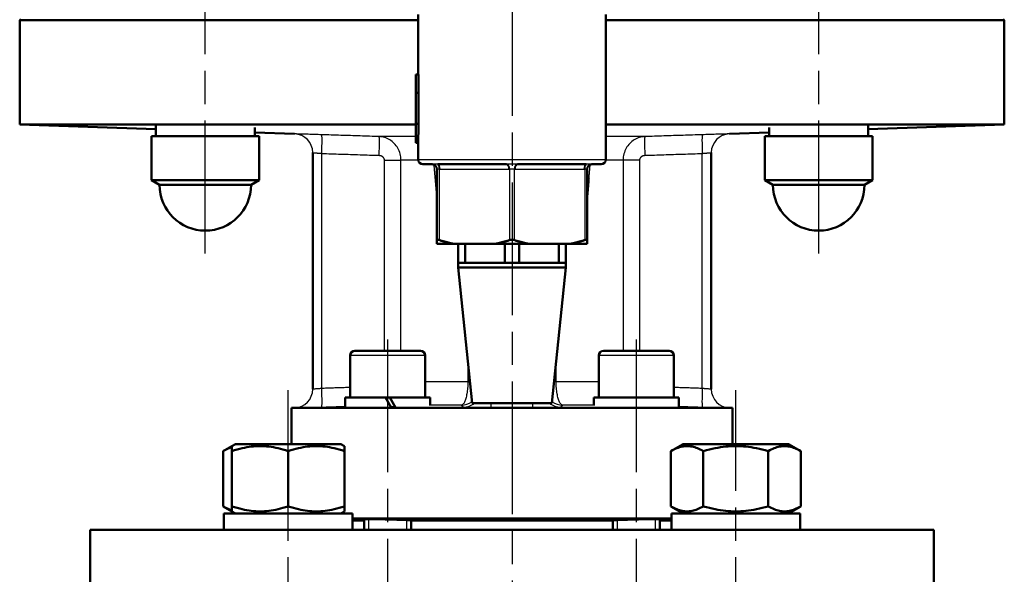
# Model space of a CAD drawing. Header units: millimetres. Extents: x 99 to 904, y 199 to 1209.
# Tile 13 of 15: x 687 to 897, y 784 to 902. Entities that reach past the tile are written whole.
import ezdxf

# ---------------------------------------------------------------- set-up
doc = ezdxf.new("R2010")
doc.units = ezdxf.units.MM
doc.header["$LTSCALE"] = 5
doc.linetypes.add('CHAIN', pattern=[0.3543, 0.2362, -0.0295, 0.0591, -0.0295])
for name, color, linetype, lineweight in [('Gewinde(DIN)', 3, 'Continuous', 25), ('Mittellinie(DIN)', 4, 'CHAIN', 25), ('Mittelpunktmarkierung(DIN)', 4, 'CHAIN', 25), ('Sichtbare Kanten(DIN)', 7, 'Continuous', 50), ('Sichtbare tangentiale Kanten(DIN)', 3, 'Continuous', 25)]:
    doc.layers.add(name, color=color, linetype=linetype, lineweight=lineweight)

msp = doc.modelspace()

# ---------------------------------------------------------------- linework, layer by layer
at = {"layer": 'Gewinde(DIN)'}
for p, q in [((760.95, 795.43), (760.95, 793.16)), ((769.15, 793.16), (769.15, 795.24)), ((813.98, 795.24), (813.98, 793.16)), ((822.19, 793.16), (822.19, 795.43))]:
    msp.add_line(p, q, dxfattribs=at)
at = {"layer": 'Mittellinie(DIN)', "linetype": 'CHAIN', "ltscale": 23.990969}
for p, q in [((726.16, 852.16), (726.16, 1050.16)), ((856.98, 852.16), (856.98, 1050.16)), ((765.05, 833.76), (765.05, 769.78)), ((818.08, 833.76), (818.08, 769.78)), ((743.84, 673.96), (743.84, 822.96)), ((839.3, 673.96), (839.3, 822.96))]:
    msp.add_line(p, q, dxfattribs=at)
at = {"layer": 'Mittelpunktmarkierung(DIN)', "linetype": 'CHAIN', "ltscale": 23.990969}
msp.add_line((791.57, 1207.31), (791.57, 504.66), dxfattribs=at)
at = {"layer": 'Sichtbare Kanten(DIN)'}
for p, q in [((771.57, 890.33), (771.57, 903.16)), ((811.57, 872.16), (811.57, 903.16)), ((686.82, 902.16), (686.57, 901.91)), ((686.57, 879.68), (686.57, 901.91)), ((771.57, 901.91), (686.57, 901.91)), ((896.57, 901.91), (811.57, 901.91)), ((896.32, 902.16), (896.57, 901.91)), ((896.57, 879.68), (896.57, 901.91)), ((771.07, 890.33), (771.65, 890.33)), ((771.07, 886.41), (771.07, 890.33)), ((771.65, 890.33), (771.65, 886.41)), ((771.07, 879.79), (771.07, 886.41)), ((771.07, 886.41), (771.65, 886.41)), ((771.6, 886.41), (771.6, 879.79)), ((771.07, 879.68), (686.57, 879.68)), ((715.61, 878.67), (686.57, 879.68)), ((715.61, 877.16), (715.61, 879.52)), ((736.71, 877.16), (736.71, 879)), ((745.21, 877.64), (736.71, 877.93)), ((771.07, 879.79), (771.65, 879.79)), ((771.07, 875.72), (771.07, 879.79)), ((896.57, 879.68), (811.57, 879.68)), ((837.93, 877.64), (846.43, 877.93)), ((846.43, 878.69), (846.43, 879)), ((867.53, 878.67), (896.57, 879.68)), ((867.53, 877.16), (867.53, 879.52)), ((714.66, 877.16), (737.66, 877.16)), ((714.66, 867.77), (714.66, 877.16)), ((737.66, 867.77), (737.66, 877.16)), ((771.07, 875.72), (771.57, 875.72)), ((771.57, 872.16), (771.57, 875.72)), ((845.48, 877.16), (868.48, 877.16)), ((845.48, 867.77), (845.48, 877.16)), ((868.48, 867.77), (868.48, 877.16)), ((749.07, 823.17), (749.07, 873.65)), ((834.07, 823.17), (834.07, 873.65)), ((774.57, 871.16), (772.57, 871.16)), ((775.57, 870.16), (775.57, 854.99)), ((790.42, 871.16), (775.72, 871.16)), ((807.42, 871.16), (792.72, 871.16)), ((807.57, 854.99), (807.57, 870.16)), ((810.57, 871.16), (808.57, 871.16)), ((714.66, 867.77), (737.66, 867.77)), ((716.41, 866.76), (714.66, 867.77)), ((735.91, 866.76), (737.66, 867.77)), ((845.48, 867.77), (868.48, 867.77)), ((847.23, 866.76), (845.48, 867.77)), ((866.73, 866.76), (868.48, 867.77)), ((735.91, 866.76), (716.41, 866.76)), ((866.73, 866.76), (847.23, 866.76)), ((775.57, 863.28), (775.55, 863.24)), ((807.59, 863.24), (807.57, 863.28)), ((775.57, 854.16), (775.57, 854.99)), ((807.57, 854.99), (807.57, 854.16)), ((775.57, 854.16), (779.3, 854.16)), ((787.84, 854.16), (779.3, 854.16)), ((780.07, 850.16), (780.07, 854.16)), ((781.58, 854.16), (781.58, 850.16)), ((787.84, 854.16), (795.3, 854.16)), ((790.06, 850.16), (790.06, 854.16)), ((793.08, 854.16), (793.08, 850.16)), ((803.84, 854.16), (795.3, 854.16)), ((801.56, 850.16), (801.56, 854.16)), ((803.07, 854.16), (803.07, 850.16)), ((803.84, 854.16), (807.57, 854.16)), ((780.07, 850.16), (781.58, 850.16)), ((780.07, 849.16), (780.07, 850.16)), ((803.07, 849.16), (780.07, 849.16)), ((783.07, 820.16), (780.07, 849.16)), ((781.58, 850.16), (785.82, 850.16)), ((785.82, 850.16), (790.06, 850.16)), ((790.06, 850.16), (793.08, 850.16)), ((793.08, 850.16), (797.32, 850.16)), ((797.32, 850.16), (801.56, 850.16)), ((800.07, 820.16), (803.07, 849.16)), ((801.56, 850.16), (803.07, 850.16)), ((803.07, 849.16), (803.07, 850.16)), ((757.05, 830.36), (757.05, 821.36)), ((758.05, 831.36), (772.05, 831.36)), ((773.05, 830.36), (773.05, 821.36)), ((810.08, 830.36), (810.08, 821.36)), ((811.08, 831.36), (825.08, 831.36)), ((826.08, 830.36), (826.08, 821.36)), ((764.61, 821.36), (756, 821.36)), ((756, 821.36), (756, 819.25)), ((764.61, 821.36), (765.82, 819.27)), ((764.61, 821.36), (765.49, 821.36)), ((766.69, 819.29), (765.49, 821.36)), ((774.1, 821.36), (765.49, 821.36)), ((774.1, 821.36), (774.1, 819.69)), ((827.12, 821.36), (809.03, 821.36)), ((809.03, 821.36), (809.03, 819.69)), ((745.21, 819.18), (744.57, 819.16)), ((838.57, 819.16), (744.57, 819.16)), ((744.57, 811.46), (744.57, 819.16)), ((800.07, 820.16), (783.07, 820.16)), ((827.13, 820.6), (827.13, 819.25)), ((837.93, 819.18), (838.57, 819.16)), ((838.57, 811.46), (838.57, 819.16)), ((731.84, 811.02), (729.98, 809.95)), ((732.59, 811.46), (731.84, 811.02)), ((731.84, 809.95), (731.84, 811.02)), ((755.09, 811.46), (732.59, 811.46)), ((755.09, 811.46), (755.84, 811.02)), ((755.84, 811.02), (755.84, 809.95)), ((828.05, 811.46), (825.44, 809.95)), ((850.55, 811.46), (828.05, 811.46)), ((850.55, 811.46), (853.15, 809.95)), ((729.98, 798.16), (729.98, 809.95)), ((731.84, 798.16), (731.84, 809.95)), ((743.84, 798.16), (743.84, 809.95)), ((755.84, 798.16), (755.84, 809.95)), ((825.44, 798.16), (825.44, 809.95)), ((832.37, 798.16), (832.37, 809.95)), ((846.23, 798.16), (846.23, 809.95)), ((853.15, 798.16), (853.15, 809.95)), ((731.84, 797.09), (729.98, 798.16)), ((731.84, 797.09), (731.84, 798.16)), ((755.84, 798.16), (755.84, 797.09)), ((828.05, 796.66), (825.44, 798.16)), ((850.55, 796.66), (853.15, 798.16)), ((730.14, 796.66), (757.54, 796.66)), ((730.14, 793.16), (730.14, 796.66)), ((732.59, 796.66), (731.84, 797.09)), ((755.09, 796.66), (755.84, 797.09)), ((757.54, 793.16), (757.54, 796.66)), ((825.6, 796.66), (853, 796.66)), ((825.6, 794.37), (825.6, 796.66)), ((853, 793.16), (853, 796.66)), ((825.6, 795.55), (757.54, 795.55)), ((760.05, 795.16), (757.54, 795.16)), ((760.05, 795.42), (760.05, 793.16)), ((770.05, 795.19), (770.05, 793.16)), ((770.54, 795.16), (770.05, 795.16)), ((812.6, 795.16), (770.54, 795.16)), ((813.08, 795.16), (812.6, 795.16)), ((813.08, 795.19), (813.08, 793.16)), ((823.08, 795.42), (823.08, 793.16)), ((825.6, 795.16), (823.08, 795.16)), ((701.57, 793.16), (881.57, 793.16)), ((701.57, 774.16), (701.57, 793.16)), ((881.57, 774.16), (881.57, 793.16))]:
    msp.add_line(p, q, dxfattribs=at)
at = {"layer": 'Sichtbare Kanten(DIN)', "flags": 128}
for points in [[(775.57, 854.99), (775.57, 855.01), (775.57, 855.02), (775.58, 855.03), (775.58, 855.03), (775.59, 855.04), (775.6, 855.05), (775.62, 855.05), (775.63, 855.06), (775.65, 855.06), (775.66, 855.07), (775.68, 855.07), (775.7, 855.07), (775.72, 855.07), (775.75, 855.07), (775.77, 855.06), (775.8, 855.06), (775.83, 855.05), (775.86, 855.05), (775.89, 855.04), (775.93, 855.03), (775.96, 855.03), (775.99, 855.02), (776.03, 855.01), (776.07, 854.99)], [(776.07, 854.99), (776.21, 854.95), (776.35, 854.91), (776.49, 854.86), (776.63, 854.82), (776.76, 854.78), (776.9, 854.74), (777.04, 854.7), (777.17, 854.66), (777.31, 854.63), (777.45, 854.59), (777.58, 854.55), (777.72, 854.52), (777.85, 854.48), (777.98, 854.45), (778.12, 854.42), (778.25, 854.39), (778.38, 854.35), (778.51, 854.32), (778.64, 854.29), (778.77, 854.27), (778.91, 854.24), (779.04, 854.21), (779.17, 854.18), (779.3, 854.16)], [(787.84, 854.16), (787.97, 854.18), (788.1, 854.21), (788.23, 854.24), (788.36, 854.27), (788.49, 854.29), (788.62, 854.32), (788.76, 854.35), (788.89, 854.39), (789.02, 854.42), (789.15, 854.45), (789.29, 854.48), (789.42, 854.52), (789.56, 854.55), (789.69, 854.59), (789.83, 854.63), (789.96, 854.66), (790.1, 854.7), (790.23, 854.74), (790.37, 854.78), (790.51, 854.82), (790.65, 854.86), (790.79, 854.91), (790.93, 854.95), (791.07, 854.99)], [(791.07, 854.99), (791.11, 855.01), (791.15, 855.02), (791.19, 855.03), (791.23, 855.03), (791.27, 855.04), (791.31, 855.05), (791.35, 855.05), (791.4, 855.06), (791.44, 855.06), (791.48, 855.07), (791.53, 855.07), (791.57, 855.07), (791.61, 855.07), (791.65, 855.07), (791.7, 855.06), (791.74, 855.06), (791.78, 855.05), (791.83, 855.05), (791.87, 855.04), (791.91, 855.03), (791.95, 855.03), (791.99, 855.02), (792.03, 855.01), (792.07, 854.99)], [(792.07, 854.99), (792.21, 854.95), (792.35, 854.91), (792.49, 854.86), (792.63, 854.82), (792.76, 854.78), (792.9, 854.74), (793.04, 854.7), (793.17, 854.66), (793.31, 854.63), (793.45, 854.59), (793.58, 854.55), (793.72, 854.52), (793.85, 854.48), (793.98, 854.45), (794.12, 854.42), (794.25, 854.39), (794.38, 854.35), (794.51, 854.32), (794.64, 854.29), (794.77, 854.27), (794.91, 854.24), (795.04, 854.21), (795.17, 854.18), (795.3, 854.16)], [(803.84, 854.16), (803.97, 854.18), (804.1, 854.21), (804.23, 854.24), (804.36, 854.27), (804.49, 854.29), (804.62, 854.32), (804.76, 854.35), (804.89, 854.39), (805.02, 854.42), (805.15, 854.45), (805.29, 854.48), (805.42, 854.52), (805.56, 854.55), (805.69, 854.59), (805.83, 854.63), (805.96, 854.66), (806.1, 854.7), (806.23, 854.74), (806.37, 854.78), (806.51, 854.82), (806.65, 854.86), (806.79, 854.91), (806.93, 854.95), (807.07, 854.99)], [(807.07, 854.99), (807.11, 855.01), (807.14, 855.02), (807.18, 855.03), (807.21, 855.03), (807.24, 855.04), (807.28, 855.05), (807.31, 855.05), (807.33, 855.06), (807.36, 855.06), (807.39, 855.07), (807.41, 855.07), (807.43, 855.07), (807.45, 855.07), (807.47, 855.07), (807.49, 855.06), (807.51, 855.06), (807.52, 855.05), (807.53, 855.05), (807.54, 855.04), (807.55, 855.03), (807.56, 855.03), (807.56, 855.02), (807.57, 855.01), (807.57, 854.99)], [(765.77, 819.34), (765.81, 819.34), (765.85, 819.34), (765.88, 819.35), (765.92, 819.35), (765.95, 819.35), (765.99, 819.35), (766.03, 819.35), (766.06, 819.35), (766.1, 819.35), (766.13, 819.35), (766.17, 819.35), (766.21, 819.35), (766.24, 819.36), (766.28, 819.36), (766.31, 819.36), (766.35, 819.36), (766.39, 819.36), (766.42, 819.36), (766.46, 819.36), (766.5, 819.36), (766.53, 819.36), (766.57, 819.36), (766.6, 819.37), (766.64, 819.37)], [(731.84, 810.78), (731.77, 810.76), (731.69, 810.73), (731.62, 810.71), (731.55, 810.69), (731.48, 810.66), (731.4, 810.63), (731.33, 810.6), (731.25, 810.58), (731.18, 810.55), (731.1, 810.51), (731.03, 810.48), (730.95, 810.45), (730.87, 810.41), (730.79, 810.38), (730.72, 810.34), (730.64, 810.3), (730.56, 810.26), (730.48, 810.22), (730.4, 810.18), (730.32, 810.14), (730.23, 810.09), (730.15, 810.05), (730.07, 810), (729.98, 809.95)], [(743.84, 809.95), (743.27, 810.13), (742.72, 810.3), (742.19, 810.44), (741.67, 810.57), (741.17, 810.68), (740.67, 810.77), (740.19, 810.85), (739.71, 810.91), (739.24, 810.96), (738.77, 811), (738.3, 811.02), (737.84, 811.02), (737.37, 811.02), (736.91, 811), (736.44, 810.96), (735.97, 810.91), (735.49, 810.85), (735, 810.77), (734.51, 810.68), (734, 810.57), (733.49, 810.44), (732.95, 810.3), (732.41, 810.13), (731.84, 809.95)], [(755.84, 809.95), (755.27, 810.13), (754.72, 810.3), (754.19, 810.44), (753.67, 810.57), (753.17, 810.68), (752.67, 810.77), (752.19, 810.85), (751.71, 810.91), (751.24, 810.96), (750.77, 811), (750.3, 811.02), (749.84, 811.02), (749.37, 811.02), (748.91, 811), (748.44, 810.96), (747.97, 810.91), (747.49, 810.85), (747, 810.77), (746.51, 810.68), (746, 810.57), (745.49, 810.44), (744.95, 810.3), (744.41, 810.13), (743.84, 809.95)], [(832.37, 809.95), (832.04, 810.13), (831.73, 810.3), (831.42, 810.44), (831.12, 810.57), (830.83, 810.68), (830.54, 810.77), (830.26, 810.85), (829.99, 810.91), (829.71, 810.96), (829.44, 811), (829.17, 811.02), (828.91, 811.02), (828.64, 811.02), (828.37, 811), (828.1, 810.96), (827.83, 810.91), (827.55, 810.85), (827.27, 810.77), (826.98, 810.68), (826.69, 810.57), (826.39, 810.44), (826.09, 810.3), (825.77, 810.13), (825.44, 809.95)], [(846.23, 809.95), (845.57, 810.13), (844.94, 810.3), (844.32, 810.44), (843.73, 810.57), (843.14, 810.68), (842.57, 810.77), (842.01, 810.85), (841.46, 810.91), (840.91, 810.96), (840.37, 811), (839.83, 811.02), (839.3, 811.02), (838.76, 811.02), (838.22, 811), (837.68, 810.96), (837.14, 810.91), (836.58, 810.85), (836.02, 810.77), (835.45, 810.68), (834.87, 810.57), (834.27, 810.44), (833.66, 810.3), (833.02, 810.13), (832.37, 809.95)], [(853.15, 809.95), (852.83, 810.13), (852.51, 810.3), (852.2, 810.44), (851.9, 810.57), (851.61, 810.68), (851.33, 810.77), (851.05, 810.85), (850.77, 810.91), (850.5, 810.96), (850.23, 811), (849.96, 811.02), (849.69, 811.02), (849.42, 811.02), (849.15, 811), (848.88, 810.96), (848.61, 810.91), (848.33, 810.85), (848.05, 810.77), (847.77, 810.68), (847.48, 810.57), (847.18, 810.44), (846.87, 810.3), (846.55, 810.13), (846.23, 809.95)], [(729.98, 798.16), (730.07, 798.11), (730.15, 798.07), (730.23, 798.02), (730.32, 797.98), (730.4, 797.93), (730.48, 797.89), (730.56, 797.85), (730.64, 797.81), (730.72, 797.77), (730.79, 797.74), (730.87, 797.7), (730.95, 797.67), (731.03, 797.63), (731.1, 797.6), (731.18, 797.57), (731.25, 797.54), (731.33, 797.51), (731.4, 797.48), (731.48, 797.45), (731.55, 797.43), (731.62, 797.4), (731.69, 797.38), (731.77, 797.36), (731.84, 797.33)], [(731.84, 798.16), (732.41, 797.98), (732.95, 797.82), (733.49, 797.67), (734, 797.55), (734.51, 797.44), (735, 797.34), (735.49, 797.27), (735.97, 797.2), (736.44, 797.15), (736.91, 797.12), (737.37, 797.1), (737.84, 797.09), (738.3, 797.1), (738.77, 797.12), (739.24, 797.15), (739.71, 797.2), (740.19, 797.27), (740.67, 797.34), (741.17, 797.44), (741.67, 797.55), (742.19, 797.67), (742.72, 797.82), (743.27, 797.98), (743.84, 798.16)], [(743.84, 798.16), (744.41, 797.98), (744.95, 797.82), (745.49, 797.67), (746, 797.55), (746.51, 797.44), (747, 797.34), (747.49, 797.27), (747.97, 797.2), (748.44, 797.15), (748.91, 797.12), (749.37, 797.1), (749.84, 797.09), (750.3, 797.1), (750.77, 797.12), (751.24, 797.15), (751.71, 797.2), (752.19, 797.27), (752.67, 797.34), (753.17, 797.44), (753.67, 797.55), (754.19, 797.67), (754.72, 797.82), (755.27, 797.98), (755.84, 798.16)], [(825.44, 798.16), (825.77, 797.98), (826.09, 797.82), (826.39, 797.67), (826.69, 797.55), (826.98, 797.44), (827.27, 797.34), (827.55, 797.27), (827.83, 797.2), (828.1, 797.15), (828.37, 797.12), (828.64, 797.1), (828.91, 797.09), (829.17, 797.1), (829.44, 797.12), (829.71, 797.15), (829.99, 797.2), (830.26, 797.27), (830.54, 797.34), (830.83, 797.44), (831.12, 797.55), (831.42, 797.67), (831.73, 797.82), (832.04, 797.98), (832.37, 798.16)], [(832.37, 798.16), (833.02, 797.98), (833.66, 797.82), (834.27, 797.67), (834.87, 797.55), (835.45, 797.44), (836.02, 797.34), (836.58, 797.27), (837.14, 797.2), (837.68, 797.15), (838.22, 797.12), (838.76, 797.1), (839.3, 797.09), (839.83, 797.1), (840.37, 797.12), (840.91, 797.15), (841.46, 797.2), (842.01, 797.27), (842.57, 797.34), (843.14, 797.44), (843.73, 797.55), (844.32, 797.67), (844.94, 797.82), (845.57, 797.98), (846.23, 798.16)], [(846.23, 798.16), (846.55, 797.98), (846.87, 797.82), (847.18, 797.67), (847.48, 797.55), (847.77, 797.44), (848.05, 797.34), (848.33, 797.27), (848.61, 797.2), (848.88, 797.15), (849.15, 797.12), (849.42, 797.1), (849.69, 797.09), (849.96, 797.1), (850.23, 797.12), (850.5, 797.15), (850.77, 797.2), (851.05, 797.27), (851.33, 797.34), (851.61, 797.44), (851.9, 797.55), (852.2, 797.67), (852.51, 797.82), (852.83, 797.98), (853.15, 798.16)], [(760.05, 795.27), (759.64, 795.3), (759.33, 795.33), (759.14, 795.35), (759.06, 795.37), (759.08, 795.39), (759.23, 795.4), (759.48, 795.41), (759.85, 795.42), (760.31, 795.43), (760.85, 795.43), (761.47, 795.43), (762.17, 795.42), (762.93, 795.41), (763.73, 795.4), (764.55, 795.38), (765.37, 795.37), (766.17, 795.35), (766.97, 795.32), (767.74, 795.3), (768.47, 795.27), (769.12, 795.24), (769.68, 795.21), (770.15, 795.19), (770.54, 795.16)], [(812.6, 795.16), (812.98, 795.19), (813.45, 795.21), (814.02, 795.24), (814.67, 795.27), (815.39, 795.3), (816.17, 795.32), (816.97, 795.35), (817.77, 795.37), (818.58, 795.38), (819.4, 795.4), (820.21, 795.41), (820.97, 795.42), (821.67, 795.43), (822.29, 795.43), (822.82, 795.43), (823.29, 795.42), (823.65, 795.41), (823.91, 795.4), (824.05, 795.39), (824.08, 795.37), (824, 795.35), (823.8, 795.33), (823.5, 795.3), (823.08, 795.27)]]:
    msp.add_lwpolyline(points, dxfattribs=at)
at = {"layer": 'Sichtbare Kanten(DIN)'}
for centre, radius, start, end in [((745.07, 873.64), 4, 0, 0.1058), ((838.07, 873.64), 4, 179.8942, 180), ((772.57, 872.16), 1, 180, 270), ((810.57, 872.16), 1, 270, 0), ((774.57, 870.16), 1, 0.0889, 90), ((808.57, 870.16), 1, 90, 179.9111), ((726.16, 866.76), 9.75, 180, 0), ((856.98, 866.76), 9.75, 180, 0), ((758.05, 830.36), 1, 90, 180), ((772.05, 830.36), 1, 0, 90), ((811.08, 830.36), 1, 90, 180), ((825.08, 830.36), 1, 0, 90), ((745.07, 823.18), 4, 359.8942, 0), ((838.07, 823.18), 4, 180, 180.1058)]:
    msp.add_arc(centre, radius, start, end, dxfattribs=at)
for centre, major_axis, ratio, start_param, end_param in [((791.57, 875.72), (0, -44.67), 0.447695, 4.621164, 4.712389), ((856.98, 878.02), (0.58, -18.27), 0.576586, 4.657833, 4.741647), ((856.98, 876.29), (0.58, -18.27), 0.576586, 4.610391, 4.646825), ((818.08, 820.6), (0, 15.68), 0.57735, 4.712389, 4.761027), ((839.3, 794.37), (0, -23.73), 0.57735, 4.712389, 4.763506)]:
    msp.add_ellipse(centre, major_axis=major_axis, ratio=ratio, start_param=start_param, end_param=end_param, dxfattribs=at)
at = {"layer": 'Sichtbare tangentiale Kanten(DIN)'}
for p, q in [((745.21, 877.64), (745.21, 877.64)), ((771.07, 877.08), (763.24, 877.08)), ((819.9, 877.08), (811.57, 877.08)), ((837.93, 877.64), (837.93, 877.64)), ((751, 823.33), (751, 873.48)), ((764.3, 872.08), (767.87, 872.08)), ((764.3, 872.08), (764.3, 831.36)), ((771.57, 872.08), (767.87, 872.08)), ((767.87, 831.36), (767.87, 872.08)), ((771.57, 872.16), (811.57, 872.16)), ((815.26, 872.08), (811.57, 872.08)), ((818.84, 872.08), (815.26, 872.08)), ((815.26, 872.08), (815.26, 831.36)), ((818.84, 831.36), (818.84, 872.08)), ((832.14, 823.33), (832.14, 873.48)), ((776.07, 854.99), (776.07, 870.16)), ((776.22, 870.16), (790.92, 870.16)), ((791.07, 870.16), (791.07, 854.99)), ((792.07, 854.99), (792.07, 870.16)), ((792.22, 870.16), (806.92, 870.16)), ((807.07, 870.16), (807.07, 854.99)), ((775.57, 863.24), (775.55, 863.24)), ((807.59, 863.24), (807.57, 863.24)), ((773.05, 830.36), (757.05, 830.36)), ((826.08, 830.36), (810.08, 830.36)), ((782.14, 829.08), (782.14, 824.74)), ((800.99, 824.74), (800.99, 829.08)), ((782.14, 824.74), (773.05, 824.74)), ((782.14, 824.74), (782.59, 824.74)), ((800.99, 824.74), (800.54, 824.74)), ((810.08, 824.74), (800.99, 824.74)), ((765.55, 821.26), (764.67, 821.26)), ((745.21, 819.18), (745.21, 819.17)), ((780.75, 819.74), (774.1, 819.74)), ((787.14, 819.17), (787.14, 820.16)), ((796, 819.17), (796, 820.16)), ((809.03, 819.74), (802.38, 819.74)), ((837.93, 819.17), (837.93, 819.18))]:
    msp.add_line(p, q, dxfattribs=at)
at = {"layer": 'Sichtbare tangentiale Kanten(DIN)', "flags": 128}
for points in [[(750.99, 877.48), (750.61, 877.49), (750.23, 877.51), (749.86, 877.52), (749.49, 877.53), (749.12, 877.54), (748.77, 877.55), (748.42, 877.56), (748.09, 877.57), (747.76, 877.58), (747.46, 877.59), (747.17, 877.6), (746.89, 877.61), (746.63, 877.61), (746.39, 877.62), (746.17, 877.63), (745.98, 877.63), (745.8, 877.63), (745.64, 877.64), (745.51, 877.64), (745.4, 877.64), (745.32, 877.64), (745.26, 877.64), (745.22, 877.64), (745.21, 877.64)], [(763.24, 877.08), (762.73, 877.09), (762.22, 877.11), (761.71, 877.13), (761.2, 877.14), (760.69, 877.16), (760.18, 877.18), (759.67, 877.19), (759.16, 877.21), (758.65, 877.23), (758.14, 877.24), (757.63, 877.26), (757.12, 877.28), (756.61, 877.29), (756.1, 877.31), (755.59, 877.33), (755.08, 877.34), (754.57, 877.36), (754.06, 877.38), (753.54, 877.39), (753.03, 877.41), (752.52, 877.43), (752.01, 877.45), (751.5, 877.46), (750.99, 877.48)], [(767.87, 872.08), (767.86, 872.41), (767.83, 872.74), (767.78, 873.07), (767.7, 873.39), (767.61, 873.71), (767.5, 874.02), (767.37, 874.32), (767.22, 874.61), (767.05, 874.88), (766.87, 875.14), (766.67, 875.39), (766.46, 875.62), (766.24, 875.84), (766, 876.04), (765.76, 876.23), (765.5, 876.39), (765.24, 876.54), (764.97, 876.67), (764.69, 876.79), (764.41, 876.88), (764.12, 876.96), (763.83, 877.02), (763.53, 877.06), (763.24, 877.08)], [(819.9, 877.08), (819.61, 877.06), (819.31, 877.02), (819.02, 876.96), (818.73, 876.88), (818.45, 876.79), (818.17, 876.67), (817.9, 876.54), (817.63, 876.39), (817.38, 876.23), (817.13, 876.04), (816.9, 875.84), (816.68, 875.62), (816.46, 875.39), (816.27, 875.14), (816.09, 874.88), (815.92, 874.61), (815.77, 874.32), (815.64, 874.02), (815.53, 873.71), (815.43, 873.4), (815.36, 873.07), (815.31, 872.74), (815.27, 872.41), (815.26, 872.08)], [(832.14, 877.48), (831.63, 877.46), (831.12, 877.45), (830.61, 877.43), (830.1, 877.41), (829.59, 877.39), (829.08, 877.38), (828.57, 877.36), (828.06, 877.34), (827.55, 877.33), (827.04, 877.31), (826.53, 877.29), (826.02, 877.28), (825.51, 877.26), (825, 877.24), (824.49, 877.23), (823.98, 877.21), (823.47, 877.19), (822.96, 877.18), (822.45, 877.16), (821.94, 877.14), (821.43, 877.13), (820.92, 877.11), (820.41, 877.09), (819.9, 877.08)], [(837.93, 877.64), (837.92, 877.64), (837.88, 877.64), (837.82, 877.64), (837.73, 877.64), (837.63, 877.64), (837.49, 877.64), (837.34, 877.63), (837.16, 877.63), (836.96, 877.63), (836.74, 877.62), (836.5, 877.61), (836.25, 877.61), (835.97, 877.6), (835.68, 877.59), (835.37, 877.58), (835.05, 877.57), (834.72, 877.56), (834.37, 877.55), (834.02, 877.54), (833.65, 877.53), (833.28, 877.52), (832.9, 877.51), (832.52, 877.49), (832.14, 877.48)], [(749.07, 873.65), (749.07, 873.65), (749.08, 873.65), (749.1, 873.65), (749.13, 873.65), (749.17, 873.64), (749.21, 873.64), (749.27, 873.64), (749.32, 873.63), (749.39, 873.63), (749.46, 873.62), (749.54, 873.62), (749.63, 873.61), (749.72, 873.6), (749.82, 873.59), (749.92, 873.58), (750.03, 873.57), (750.14, 873.56), (750.26, 873.55), (750.37, 873.54), (750.5, 873.53), (750.62, 873.52), (750.75, 873.51), (750.87, 873.5), (751, 873.48)], [(832.14, 873.48), (832.27, 873.5), (832.39, 873.51), (832.52, 873.52), (832.64, 873.53), (832.76, 873.54), (832.88, 873.55), (833, 873.56), (833.11, 873.57), (833.22, 873.58), (833.32, 873.59), (833.41, 873.6), (833.51, 873.61), (833.59, 873.62), (833.67, 873.62), (833.75, 873.63), (833.81, 873.63), (833.87, 873.64), (833.92, 873.64), (833.97, 873.64), (834, 873.65), (834.03, 873.65), (834.05, 873.65), (834.06, 873.65), (834.07, 873.65)], [(751, 873.48), (751.51, 873.47), (752.02, 873.45), (752.53, 873.43), (753.04, 873.41), (753.55, 873.4), (754.06, 873.38), (754.57, 873.36), (755.08, 873.35), (755.59, 873.33), (756.1, 873.31), (756.61, 873.3), (757.12, 873.28), (757.63, 873.26), (758.14, 873.25), (758.65, 873.23), (759.16, 873.21), (759.67, 873.19), (760.18, 873.18), (760.69, 873.16), (761.2, 873.14), (761.71, 873.13), (762.23, 873.11), (762.74, 873.1), (763.25, 873.08)], [(763.25, 873.08), (763.31, 873.07), (763.38, 873.07), (763.44, 873.06), (763.51, 873.04), (763.57, 873.02), (763.64, 873), (763.7, 872.97), (763.76, 872.94), (763.81, 872.91), (763.87, 872.87), (763.92, 872.83), (763.97, 872.79), (764.02, 872.74), (764.07, 872.69), (764.11, 872.64), (764.15, 872.58), (764.18, 872.53), (764.21, 872.47), (764.24, 872.41), (764.26, 872.34), (764.27, 872.28), (764.29, 872.21), (764.29, 872.15), (764.3, 872.08)], [(818.84, 872.08), (818.84, 872.15), (818.85, 872.21), (818.86, 872.28), (818.88, 872.34), (818.9, 872.41), (818.93, 872.47), (818.96, 872.53), (818.99, 872.58), (819.03, 872.64), (819.07, 872.69), (819.11, 872.74), (819.16, 872.79), (819.21, 872.83), (819.27, 872.87), (819.32, 872.91), (819.38, 872.94), (819.44, 872.97), (819.5, 873), (819.56, 873.02), (819.63, 873.04), (819.69, 873.06), (819.76, 873.07), (819.82, 873.07), (819.89, 873.08)], [(819.89, 873.08), (820.4, 873.1), (820.91, 873.11), (821.42, 873.13), (821.93, 873.14), (822.44, 873.16), (822.95, 873.18), (823.46, 873.19), (823.97, 873.21), (824.48, 873.23), (824.99, 873.25), (825.5, 873.26), (826.01, 873.28), (826.52, 873.3), (827.03, 873.31), (827.55, 873.33), (828.06, 873.35), (828.57, 873.36), (829.08, 873.38), (829.59, 873.4), (830.1, 873.41), (830.61, 873.43), (831.12, 873.45), (831.63, 873.47), (832.14, 873.48)], [(774.6, 871.16), (774.6, 871.16), (774.6, 871.16), (774.6, 871.16), (774.6, 871.16), (774.6, 871.16), (774.59, 871.16), (774.59, 871.16), (774.59, 871.16), (774.59, 871.16), (774.59, 871.16), (774.59, 871.16), (774.59, 871.16), (774.58, 871.16), (774.58, 871.16), (774.58, 871.16), (774.58, 871.16), (774.58, 871.16), (774.58, 871.16), (774.58, 871.16), (774.57, 871.16), (774.57, 871.16), (774.57, 871.16), (774.57, 871.16), (774.57, 871.16)], [(775.6, 871.16), (775.54, 871.16), (775.49, 871.16), (775.43, 871.16), (775.37, 871.16), (775.32, 871.16), (775.26, 871.17), (775.21, 871.17), (775.16, 871.17), (775.11, 871.17), (775.07, 871.17), (775.02, 871.17), (774.97, 871.17), (774.93, 871.17), (774.89, 871.17), (774.85, 871.17), (774.82, 871.17), (774.78, 871.17), (774.75, 871.17), (774.72, 871.16), (774.69, 871.16), (774.67, 871.16), (774.64, 871.16), (774.62, 871.16), (774.6, 871.16)], [(774.89, 871.1), (774.9, 870.98), (774.91, 870.86), (774.92, 870.75), (774.93, 870.63), (774.94, 870.51), (774.95, 870.39), (774.96, 870.27), (774.97, 870.15), (774.98, 870.03), (774.99, 869.91), (775, 869.79), (775.01, 869.67), (775.02, 869.55), (775.03, 869.43), (775.04, 869.31), (775.05, 869.2), (775.06, 869.08), (775.07, 868.96), (775.08, 868.84), (775.09, 868.72), (775.1, 868.6), (775.11, 868.48), (775.12, 868.36), (775.13, 868.24)], [(775.57, 870.16), (775.57, 870.16), (775.57, 870.16), (775.58, 870.17), (775.58, 870.17), (775.59, 870.17), (775.6, 870.17), (775.61, 870.18), (775.63, 870.18), (775.64, 870.18), (775.66, 870.18), (775.68, 870.18), (775.7, 870.18), (775.72, 870.18), (775.75, 870.18), (775.77, 870.18), (775.8, 870.18), (775.83, 870.18), (775.86, 870.17), (775.89, 870.17), (775.93, 870.17), (775.96, 870.17), (775.99, 870.16), (776.03, 870.16), (776.07, 870.16)], [(775.72, 871.16), (775.71, 871.16), (775.71, 871.16), (775.7, 871.16), (775.7, 871.16), (775.7, 871.16), (775.69, 871.16), (775.69, 871.16), (775.68, 871.16), (775.68, 871.16), (775.67, 871.16), (775.67, 871.16), (775.66, 871.16), (775.66, 871.16), (775.65, 871.16), (775.65, 871.16), (775.64, 871.16), (775.64, 871.16), (775.63, 871.16), (775.63, 871.16), (775.62, 871.16), (775.62, 871.16), (775.61, 871.16), (775.61, 871.16), (775.6, 871.16)], [(776.07, 870.16), (776.07, 870.16), (776.08, 870.16), (776.09, 870.16), (776.09, 870.16), (776.1, 870.16), (776.11, 870.16), (776.11, 870.16), (776.12, 870.16), (776.13, 870.16), (776.13, 870.16), (776.14, 870.16), (776.14, 870.16), (776.15, 870.16), (776.16, 870.16), (776.16, 870.16), (776.17, 870.16), (776.18, 870.16), (776.18, 870.16), (776.19, 870.16), (776.19, 870.16), (776.2, 870.16), (776.21, 870.16), (776.21, 870.16), (776.22, 870.16)], [(790.57, 871.16), (790.56, 871.16), (790.56, 871.16), (790.55, 871.16), (790.54, 871.16), (790.54, 871.16), (790.53, 871.16), (790.53, 871.16), (790.52, 871.16), (790.51, 871.16), (790.51, 871.16), (790.5, 871.16), (790.49, 871.16), (790.49, 871.16), (790.48, 871.16), (790.47, 871.16), (790.47, 871.16), (790.46, 871.16), (790.46, 871.16), (790.45, 871.16), (790.44, 871.16), (790.44, 871.16), (790.43, 871.16), (790.42, 871.16), (790.42, 871.16)], [(792.57, 871.16), (792.49, 871.16), (792.41, 871.16), (792.33, 871.16), (792.25, 871.16), (792.17, 871.16), (792.08, 871.17), (792, 871.17), (791.91, 871.17), (791.83, 871.17), (791.74, 871.17), (791.65, 871.17), (791.57, 871.17), (791.48, 871.17), (791.39, 871.17), (791.31, 871.17), (791.22, 871.17), (791.14, 871.17), (791.05, 871.17), (790.97, 871.16), (790.89, 871.16), (790.81, 871.16), (790.73, 871.16), (790.65, 871.16), (790.57, 871.16)], [(790.92, 870.16), (790.92, 870.16), (790.93, 870.16), (790.94, 870.16), (790.94, 870.16), (790.95, 870.16), (790.95, 870.16), (790.96, 870.16), (790.97, 870.16), (790.97, 870.16), (790.98, 870.16), (790.99, 870.16), (790.99, 870.16), (791, 870.16), (791.01, 870.16), (791.01, 870.16), (791.02, 870.16), (791.02, 870.16), (791.03, 870.16), (791.04, 870.16), (791.04, 870.16), (791.05, 870.16), (791.06, 870.16), (791.06, 870.16), (791.07, 870.16)], [(791.07, 870.16), (791.11, 870.16), (791.15, 870.16), (791.19, 870.17), (791.23, 870.17), (791.27, 870.17), (791.31, 870.17), (791.35, 870.18), (791.39, 870.18), (791.44, 870.18), (791.48, 870.18), (791.52, 870.18), (791.57, 870.18), (791.61, 870.18), (791.66, 870.18), (791.7, 870.18), (791.74, 870.18), (791.78, 870.18), (791.83, 870.17), (791.87, 870.17), (791.91, 870.17), (791.95, 870.17), (791.99, 870.16), (792.03, 870.16), (792.07, 870.16)], [(792.07, 870.16), (792.07, 870.16), (792.08, 870.16), (792.09, 870.16), (792.09, 870.16), (792.1, 870.16), (792.11, 870.16), (792.11, 870.16), (792.12, 870.16), (792.13, 870.16), (792.13, 870.16), (792.14, 870.16), (792.14, 870.16), (792.15, 870.16), (792.16, 870.16), (792.16, 870.16), (792.17, 870.16), (792.18, 870.16), (792.18, 870.16), (792.19, 870.16), (792.19, 870.16), (792.2, 870.16), (792.21, 870.16), (792.21, 870.16), (792.22, 870.16)], [(792.72, 871.16), (792.71, 871.16), (792.71, 871.16), (792.7, 871.16), (792.69, 871.16), (792.69, 871.16), (792.68, 871.16), (792.67, 871.16), (792.67, 871.16), (792.66, 871.16), (792.66, 871.16), (792.65, 871.16), (792.64, 871.16), (792.64, 871.16), (792.63, 871.16), (792.62, 871.16), (792.62, 871.16), (792.61, 871.16), (792.6, 871.16), (792.6, 871.16), (792.59, 871.16), (792.59, 871.16), (792.58, 871.16), (792.57, 871.16), (792.57, 871.16)], [(806.92, 870.16), (806.92, 870.16), (806.93, 870.16), (806.94, 870.16), (806.94, 870.16), (806.95, 870.16), (806.95, 870.16), (806.96, 870.16), (806.97, 870.16), (806.97, 870.16), (806.98, 870.16), (806.99, 870.16), (806.99, 870.16), (807, 870.16), (807.01, 870.16), (807.01, 870.16), (807.02, 870.16), (807.02, 870.16), (807.03, 870.16), (807.04, 870.16), (807.04, 870.16), (807.05, 870.16), (807.06, 870.16), (807.06, 870.16), (807.07, 870.16)], [(807.07, 870.16), (807.11, 870.16), (807.14, 870.16), (807.18, 870.17), (807.21, 870.17), (807.24, 870.17), (807.28, 870.17), (807.31, 870.18), (807.33, 870.18), (807.36, 870.18), (807.39, 870.18), (807.41, 870.18), (807.43, 870.18), (807.46, 870.18), (807.47, 870.18), (807.49, 870.18), (807.51, 870.18), (807.52, 870.18), (807.53, 870.17), (807.54, 870.17), (807.55, 870.17), (807.56, 870.17), (807.56, 870.16), (807.57, 870.16), (807.57, 870.16)], [(807.54, 871.16), (807.53, 871.16), (807.53, 871.16), (807.52, 871.16), (807.52, 871.16), (807.51, 871.16), (807.51, 871.16), (807.5, 871.16), (807.5, 871.16), (807.49, 871.16), (807.49, 871.16), (807.48, 871.16), (807.48, 871.16), (807.47, 871.16), (807.47, 871.16), (807.46, 871.16), (807.46, 871.16), (807.45, 871.16), (807.45, 871.16), (807.44, 871.16), (807.44, 871.16), (807.43, 871.16), (807.43, 871.16), (807.42, 871.16), (807.42, 871.16)], [(808.53, 871.16), (808.51, 871.16), (808.49, 871.16), (808.47, 871.16), (808.44, 871.16), (808.42, 871.16), (808.39, 871.17), (808.35, 871.17), (808.32, 871.17), (808.28, 871.17), (808.24, 871.17), (808.2, 871.17), (808.16, 871.17), (808.12, 871.17), (808.07, 871.17), (808.02, 871.17), (807.97, 871.17), (807.92, 871.17), (807.87, 871.17), (807.82, 871.16), (807.76, 871.16), (807.71, 871.16), (807.65, 871.16), (807.59, 871.16), (807.54, 871.16)], [(808, 868.24), (808.01, 868.36), (808.02, 868.48), (808.03, 868.6), (808.04, 868.72), (808.05, 868.84), (808.06, 868.96), (808.07, 869.08), (808.08, 869.2), (808.09, 869.31), (808.1, 869.43), (808.11, 869.55), (808.12, 869.67), (808.13, 869.79), (808.14, 869.91), (808.15, 870.03), (808.16, 870.15), (808.17, 870.27), (808.18, 870.39), (808.19, 870.51), (808.2, 870.63), (808.21, 870.75), (808.22, 870.86), (808.23, 870.98), (808.24, 871.1)], [(808.57, 871.16), (808.57, 871.16), (808.57, 871.16), (808.56, 871.16), (808.56, 871.16), (808.56, 871.16), (808.56, 871.16), (808.56, 871.16), (808.56, 871.16), (808.56, 871.16), (808.55, 871.16), (808.55, 871.16), (808.55, 871.16), (808.55, 871.16), (808.55, 871.16), (808.55, 871.16), (808.54, 871.16), (808.54, 871.16), (808.54, 871.16), (808.54, 871.16), (808.54, 871.16), (808.54, 871.16), (808.54, 871.16), (808.53, 871.16), (808.53, 871.16)], [(775.13, 868.24), (775.15, 868.03), (775.17, 867.82), (775.19, 867.62), (775.2, 867.41), (775.22, 867.2), (775.24, 866.99), (775.26, 866.78), (775.27, 866.57), (775.29, 866.37), (775.31, 866.16), (775.32, 865.95), (775.34, 865.74), (775.36, 865.53), (775.38, 865.32), (775.39, 865.12), (775.41, 864.91), (775.43, 864.7), (775.45, 864.49), (775.46, 864.28), (775.48, 864.07), (775.5, 863.87), (775.51, 863.66), (775.53, 863.45), (775.55, 863.24)], [(808, 868.24), (807.99, 868.03), (807.97, 867.82), (807.95, 867.62), (807.93, 867.41), (807.92, 867.2), (807.9, 866.99), (807.88, 866.78), (807.86, 866.57), (807.85, 866.37), (807.83, 866.16), (807.81, 865.95), (807.79, 865.74), (807.78, 865.53), (807.76, 865.32), (807.74, 865.12), (807.73, 864.91), (807.71, 864.7), (807.69, 864.49), (807.67, 864.28), (807.66, 864.07), (807.64, 863.87), (807.62, 863.66), (807.61, 863.45), (807.59, 863.24)], [(751, 823.33), (750.87, 823.32), (750.75, 823.31), (750.62, 823.3), (750.5, 823.28), (750.37, 823.27), (750.26, 823.26), (750.14, 823.25), (750.03, 823.24), (749.92, 823.23), (749.82, 823.22), (749.72, 823.21), (749.63, 823.21), (749.54, 823.2), (749.46, 823.19), (749.39, 823.19), (749.32, 823.18), (749.27, 823.18), (749.21, 823.18), (749.17, 823.17), (749.13, 823.17), (749.1, 823.17), (749.08, 823.17), (749.07, 823.17), (749.07, 823.17)], [(757.05, 823.53), (756.8, 823.53), (756.55, 823.52), (756.3, 823.51), (756.04, 823.5), (755.79, 823.49), (755.54, 823.48), (755.29, 823.48), (755.03, 823.47), (754.78, 823.46), (754.53, 823.45), (754.28, 823.44), (754.03, 823.43), (753.77, 823.43), (753.52, 823.42), (753.27, 823.41), (753.02, 823.4), (752.76, 823.39), (752.51, 823.38), (752.26, 823.38), (752.01, 823.37), (751.76, 823.36), (751.5, 823.35), (751.25, 823.34), (751, 823.33)], [(782.14, 824.74), (782.14, 824.4), (782.13, 824.07), (782.12, 823.74), (782.09, 823.42), (782.06, 823.1), (782.03, 822.8), (781.99, 822.5), (781.94, 822.21), (781.89, 821.93), (781.83, 821.67), (781.77, 821.43), (781.71, 821.19), (781.64, 820.98), (781.57, 820.77), (781.5, 820.59), (781.42, 820.42), (781.34, 820.27), (781.26, 820.14), (781.18, 820.03), (781.09, 819.93), (781.01, 819.86), (780.92, 819.8), (780.84, 819.76), (780.75, 819.74)], [(802.38, 819.74), (802.3, 819.76), (802.21, 819.8), (802.13, 819.86), (802.04, 819.93), (801.96, 820.03), (801.88, 820.14), (801.8, 820.27), (801.72, 820.42), (801.64, 820.59), (801.57, 820.77), (801.5, 820.97), (801.43, 821.19), (801.36, 821.42), (801.3, 821.67), (801.25, 821.93), (801.2, 822.21), (801.15, 822.5), (801.11, 822.8), (801.07, 823.11), (801.04, 823.42), (801.02, 823.75), (801.01, 824.07), (800.99, 824.4), (800.99, 824.74)], [(832.14, 823.33), (831.89, 823.34), (831.63, 823.35), (831.38, 823.36), (831.13, 823.37), (830.88, 823.38), (830.62, 823.38), (830.37, 823.39), (830.12, 823.4), (829.87, 823.41), (829.62, 823.42), (829.36, 823.43), (829.11, 823.43), (828.86, 823.44), (828.61, 823.45), (828.35, 823.46), (828.1, 823.47), (827.85, 823.48), (827.6, 823.48), (827.35, 823.49), (827.09, 823.5), (826.84, 823.51), (826.59, 823.52), (826.34, 823.53), (826.08, 823.53)], [(834.07, 823.17), (834.06, 823.17), (834.05, 823.17), (834.03, 823.17), (834, 823.17), (833.97, 823.17), (833.92, 823.18), (833.87, 823.18), (833.81, 823.18), (833.75, 823.19), (833.67, 823.19), (833.59, 823.2), (833.51, 823.21), (833.41, 823.21), (833.32, 823.22), (833.22, 823.23), (833.11, 823.24), (833, 823.25), (832.88, 823.26), (832.76, 823.27), (832.64, 823.28), (832.52, 823.3), (832.39, 823.31), (832.27, 823.32), (832.14, 823.33)], [(745.21, 819.17), (745.22, 819.17), (745.26, 819.17), (745.32, 819.17), (745.4, 819.17), (745.51, 819.18), (745.64, 819.18), (745.8, 819.18), (745.98, 819.19), (746.17, 819.19), (746.39, 819.2), (746.63, 819.2), (746.89, 819.21), (747.17, 819.22), (747.46, 819.23), (747.76, 819.23), (748.09, 819.24), (748.42, 819.25), (748.77, 819.26), (749.12, 819.28), (749.49, 819.29), (749.86, 819.3), (750.23, 819.31), (750.61, 819.32), (750.99, 819.34)], [(750.99, 819.34), (751.2, 819.34), (751.41, 819.35), (751.62, 819.36), (751.83, 819.36), (752.04, 819.37), (752.25, 819.38), (752.45, 819.38), (752.66, 819.39), (752.87, 819.4), (753.08, 819.41), (753.29, 819.41), (753.5, 819.42), (753.71, 819.43), (753.92, 819.43), (754.12, 819.44), (754.33, 819.45), (754.54, 819.45), (754.75, 819.46), (754.96, 819.47), (755.17, 819.47), (755.38, 819.48), (755.58, 819.49), (755.79, 819.5), (756, 819.5)], [(780.75, 819.74), (780.77, 819.72), (780.79, 819.71), (780.8, 819.69), (780.82, 819.67), (780.84, 819.66), (780.86, 819.64), (780.87, 819.62), (780.89, 819.61), (780.91, 819.59), (780.92, 819.57), (780.94, 819.56), (780.96, 819.54), (780.98, 819.52), (780.99, 819.51), (781.01, 819.49), (781.03, 819.47), (781.04, 819.45), (781.06, 819.44), (781.08, 819.42), (781.1, 819.4), (781.11, 819.39), (781.13, 819.37), (781.15, 819.35), (781.17, 819.34)], [(781.17, 819.34), (781.19, 819.32), (781.24, 819.31), (781.31, 819.3), (781.41, 819.29), (781.53, 819.28), (781.68, 819.26), (781.84, 819.25), (782.03, 819.24), (782.24, 819.23), (782.47, 819.23), (782.72, 819.22), (782.99, 819.21), (783.27, 819.2), (783.57, 819.2), (783.88, 819.19), (784.21, 819.19), (784.55, 819.18), (784.9, 819.18), (785.26, 819.18), (785.63, 819.17), (786, 819.17), (786.38, 819.17), (786.76, 819.17), (787.14, 819.17)], [(787.14, 819.17), (787.51, 819.17), (787.88, 819.17), (788.25, 819.18), (788.62, 819.18), (788.99, 819.18), (789.35, 819.18), (789.72, 819.18), (790.09, 819.18), (790.46, 819.18), (790.83, 819.18), (791.2, 819.18), (791.57, 819.18), (791.94, 819.18), (792.31, 819.18), (792.68, 819.18), (793.04, 819.18), (793.41, 819.18), (793.78, 819.18), (794.15, 819.18), (794.52, 819.18), (794.89, 819.18), (795.26, 819.17), (795.63, 819.17), (796, 819.17)], [(796, 819.17), (796.38, 819.17), (796.76, 819.17), (797.14, 819.17), (797.51, 819.17), (797.88, 819.18), (798.24, 819.18), (798.59, 819.18), (798.93, 819.19), (799.25, 819.19), (799.57, 819.2), (799.87, 819.2), (800.15, 819.21), (800.42, 819.22), (800.67, 819.23), (800.9, 819.23), (801.11, 819.24), (801.29, 819.25), (801.46, 819.26), (801.6, 819.28), (801.72, 819.29), (801.82, 819.3), (801.9, 819.31), (801.95, 819.32), (801.97, 819.34)], [(801.97, 819.34), (801.99, 819.35), (802.01, 819.37), (802.02, 819.39), (802.04, 819.4), (802.06, 819.42), (802.07, 819.44), (802.09, 819.45), (802.11, 819.47), (802.13, 819.49), (802.14, 819.51), (802.16, 819.52), (802.18, 819.54), (802.2, 819.56), (802.21, 819.57), (802.23, 819.59), (802.25, 819.61), (802.26, 819.62), (802.28, 819.64), (802.3, 819.66), (802.32, 819.67), (802.33, 819.69), (802.35, 819.71), (802.37, 819.72), (802.38, 819.74)], [(827.13, 819.5), (827.34, 819.5), (827.55, 819.49), (827.76, 819.48), (827.97, 819.47), (828.18, 819.47), (828.39, 819.46), (828.6, 819.45), (828.8, 819.45), (829.01, 819.44), (829.22, 819.43), (829.43, 819.43), (829.64, 819.42), (829.85, 819.41), (830.06, 819.41), (830.26, 819.4), (830.47, 819.39), (830.68, 819.38), (830.89, 819.38), (831.1, 819.37), (831.31, 819.36), (831.52, 819.36), (831.73, 819.35), (831.93, 819.34), (832.14, 819.34)], [(832.14, 819.34), (832.52, 819.32), (832.9, 819.31), (833.28, 819.3), (833.65, 819.29), (834.02, 819.28), (834.37, 819.26), (834.72, 819.25), (835.05, 819.24), (835.37, 819.23), (835.68, 819.23), (835.97, 819.22), (836.25, 819.21), (836.5, 819.2), (836.74, 819.2), (836.96, 819.19), (837.16, 819.19), (837.34, 819.18), (837.49, 819.18), (837.63, 819.18), (837.73, 819.17), (837.82, 819.17), (837.88, 819.17), (837.92, 819.17), (837.93, 819.17)]]:
    msp.add_lwpolyline(points, dxfattribs=at)
at = {"layer": 'Sichtbare tangentiale Kanten(DIN)'}
for centre, major_axis, ratio, start_param, end_param in [((745.07, 873.65), (4, 0), 0.999994, 0, 1.536048), ((750.86, 873.48), (0.13, 4), 0.03488, 4.713558, 6.274513), ((763.11, 873.08), (0.13, 4), 0.034881, 4.713512, 6.270731), ((820.03, 873.08), (-0.13, 4), 0.034881, 0.012454, 1.569674), ((832.28, 873.48), (-0.13, 4), 0.03488, 0.008673, 1.569627), ((838.07, 873.65), (-4, 0), 0.999994, 4.747137, 6.283185), ((774.57, 870.16), (1, 0), 0.99984, 0, 1.535689), ((775.57, 870.16), (0.021, 1), 0.49992, 4.722718, 6.258408), ((775.72, 870.16), (0, 1), 0.5, 4.712389, 6.283185), ((790.42, 870.16), (0, 1), 0.5, 4.712389, 6.283185), ((790.57, 870.16), (-0.021, 1), 0.49992, 4.702059, 6.237749), ((792.57, 870.16), (0.021, 1), 0.49992, 0.045437, 1.581126), ((792.72, 870.16), (0, 1), 0.5, 0, 1.570796), ((807.42, 870.16), (0, 1), 0.5, 0, 1.570796), ((807.57, 870.16), (-0.021, 1), 0.49992, 0.024778, 1.560467), ((808.57, 870.16), (-1, 0), 0.99984, 4.747496, 6.283185), ((750.86, 823.33), (0.13, -4), 0.03488, 0.008673, 1.569627), ((832.28, 823.33), (-0.13, -4), 0.03488, 4.713558, 6.274513), ((745.07, 823.17), (4, 0), 0.999994, 4.747137, 6.283185), ((838.07, 823.17), (-4, 0), 0.999994, 0, 1.536048), ((780.7, 823.74), (2.71, 2.94), 0.998874, 3.899333, 4.509192), ((781.13, 823.33), (2.77, 2.89), 0.99883, 3.915842, 4.558648), ((802.01, 823.33), (-2.77, 2.89), 0.99883, 1.724538, 2.367343), ((802.43, 823.74), (-2.71, 2.94), 0.998874, 1.773993, 2.383852)]:
    msp.add_ellipse(centre, major_axis=major_axis, ratio=ratio, start_param=start_param, end_param=end_param, dxfattribs=at)

doc.saveas('drawing.dxf')
